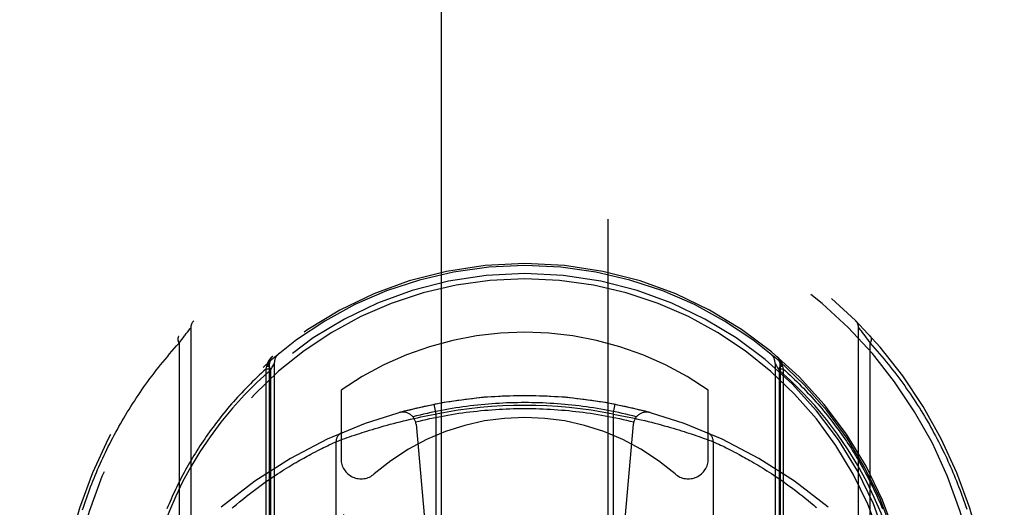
# Model space of a CAD drawing. Header units: inches. Extents: x 0 to 230, y 0 to 149.
# Tile 22 of 92: x 69.337 to 70.812, y 41.997 to 42.727. Entities that reach past the tile are written whole.
import ezdxf

# ---------------------------------------------------------------- set-up
doc = ezdxf.new("R2010")
doc.units = ezdxf.units.IN
doc.header["$LTSCALE"] = 12.635135
doc.header["$MEASUREMENT"] = 0
doc.linetypes.add('HIDDEN', pattern=[0.2, 0.1, -0.1])
doc.layers.get('0').update_dxf_attribs({"linetype": 'CONTINUOUS'})
doc.layers.add('DEFAULT_2', color=8, linetype='HIDDEN')
doc.layers.add('DIMENSIONS', color=7, linetype='CONTINUOUS')
doc.styles.get("Standard").update_dxf_attribs({"font": 'arial.ttf'})
doc.dimstyles.new('DIMSTYLE_1', dxfattribs={"dimtxt": 1.013514, "dimasz": 1.351351, "dimexe": 0.09, "dimexo": 0.07, "dimgap": 0.0375, "dimtad": 0, "dimtih": 1, "dimtoh": 1, "dimzin": 4, "dimdsep": 46, "dimtxsty": 'Standard', "dimblk": '_FILLED', "dimblk1": '_FILLED', "dimblk2": '_FILLED', "dimcen": 0.09, "dimazin": 1, "dimtfac": 1, "dimtofl": 0, "dimtmove": 0, "dimatfit": 3, "dimldrblk": '_FILLED', "dimfxl": 1, "dimtolj": 1, "dimtzin": 4, "dimarcsym": 0})

# ---------------------------------------------------------------- blocks, each defined once
blk = doc.blocks.new('_FILLED')
at = {"color": 0, "linetype": 'ByBlock'}
blk.add_solid([(0, 0), (-1, 0.2), (-1, -0.2)], dxfattribs=at)
blk = doc.blocks.new('*D13')
at = {"layer": 'DIMENSIONS', "color": 2, "linetype": 'Continuous'}
for p, q in [((69.2811, 84.0253), (66.6874, 84.0253)), ((72.9061, 84.0253), (75.6088, 84.0253))]:
    blk.add_line(p, q, dxfattribs=at)
at = {"layer": 'DIMENSIONS', "color": 2, "linetype": 'Continuous', "xscale": 1.3513513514, "yscale": 1.3513513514, "zscale": 1.3513513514}
blk.add_blockref('_FILLED', (69.2811, 84.0253), dxfattribs=at)
at = {"layer": 'DIMENSIONS', "color": 2, "linetype": 'Continuous', "xscale": 1.3513513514, "yscale": 1.3513513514, "zscale": 1.3513513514, "rotation": 180}
blk.add_blockref('_FILLED', (72.9061, 84.0253), dxfattribs=at)
at = {"layer": 'DIMENSIONS', "color": 2, "linetype": 'Continuous', "insert": (66.1807, 84.5321), "char_height": 1.01351, "width": 2.754195, "attachment_point": 3, "line_spacing_factor": 0.9}
blk.add_mtext('3.63', dxfattribs=at)

msp = doc.modelspace()

# ---------------------------------------------------------------- linework, layer by layer
at = {"layer": 'DEFAULT_2', "color": 8, "linetype": 'HIDDEN'}
for p, q in [((69.9686, 70.64), (69.9686, 38.6382)), ((70.2186, 38.6382), (70.2186, 70.64)), ((69.5868, 42.2572), (69.5886, 42.2595)), ((69.5886, 42.2595), (69.5905, 42.262)), ((69.5905, 42.262), (69.5924, 42.2644)), ((69.5924, 42.2644), (69.5934, 42.2656)), ((69.5934, 42.2656), (69.5935, 42.2658)), ((69.5935, 42.2658), (69.5936, 42.2659)), ((69.5936, 42.2659), (69.5936, 41.2985)), ((69.5936, 42.2659), (69.5936, 42.2659)), ((70.5936, 41.2985), (70.5936, 42.2659)), ((70.5937, 42.2659), (70.5938, 42.2657)), ((70.5938, 42.2657), (70.5956, 42.2635)), ((70.5956, 42.2635), (70.5974, 42.2612)), ((70.5974, 42.2612), (70.5992, 42.2588)), ((70.5992, 42.2588), (70.6012, 42.2563)), ((69.576, 42.2429), (69.5782, 42.2459)), ((69.5782, 42.2459), (69.5803, 42.2486)), ((69.5803, 42.2486), (69.5821, 42.2511)), ((69.5821, 42.2511), (69.5842, 42.2539)), ((69.5842, 42.2539), (69.585, 42.2549)), ((69.585, 42.2549), (69.5868, 42.2572)), ((70.6012, 42.2563), (70.603, 42.2539)), ((70.603, 42.2539), (70.6051, 42.2511)), ((70.6075, 42.2479), (70.6095, 42.2451)), ((70.6095, 42.2451), (70.6112, 42.2429)), ((69.576, 42.2429), (69.576, 41.3215)), ((70.6112, 41.3215), (70.6112, 42.2429)), ((69.7067, 42.2045), (69.7077, 42.2084)), ((69.7067, 42.2045), (69.7111, 42.2045)), ((69.7067, 41.171), (69.7067, 42.2045)), ((69.7077, 42.2084), (69.708, 42.2102)), ((69.7077, 42.2084), (69.7111, 42.2084)), ((69.708, 42.2102), (69.7081, 42.211)), ((69.7111, 42.2121), (69.7111, 41.1959)), ((69.7111, 42.2121), (69.7111, 42.2121)), ((69.7128, 42.2024), (69.7128, 41.2166)), ((69.7186, 42.2123), (69.7186, 41.2092)), ((70.4686, 42.2123), (70.4686, 41.2092)), ((70.4689, 42.2118), (70.47, 42.21)), ((70.47, 42.21), (70.4718, 42.2069)), ((70.4718, 42.2069), (70.4745, 42.2024)), ((70.4745, 42.2025), (70.4745, 41.2165)), ((70.4761, 42.2121), (70.4761, 42.2121)), ((70.4761, 42.2121), (70.4761, 41.1959)), ((70.4761, 42.2084), (70.4796, 42.2084)), ((70.4761, 42.2045), (70.4805, 42.2045)), ((70.4791, 42.211), (70.4793, 42.2102)), ((70.4793, 42.2102), (70.4796, 42.2084)), ((70.4796, 42.2084), (70.4805, 42.2045)), ((70.4805, 42.2045), (70.4805, 41.171)), ((69.8186, 42.1726), (69.8186, 42.0698)), ((70.3686, 42.0698), (70.3686, 42.1726)), ((69.9611, 42.1368), (69.9582, 42.1515)), ((70.2261, 42.1368), (70.229, 42.1515)), ((69.9072, 42.1253), (69.9122, 42.1266)), ((69.9122, 42.1266), (69.9173, 42.1278)), ((69.9173, 42.1278), (69.9225, 42.129)), ((69.9225, 42.129), (69.9277, 42.1301)), ((69.9277, 42.1301), (69.9329, 42.1313)), ((69.9329, 42.1313), (69.9382, 42.1324)), ((69.9382, 42.1324), (69.9435, 42.1334)), ((69.9435, 42.1334), (69.9488, 42.1345)), ((69.9488, 42.1345), (69.9541, 42.1355)), ((69.9611, 41.4226), (69.9611, 42.1368)), ((70.2261, 42.1368), (70.2314, 42.1358)), ((70.2261, 42.1368), (70.2261, 41.4226)), ((70.2314, 42.1358), (70.2367, 42.1348)), ((70.2367, 42.1348), (70.242, 42.1338)), ((70.242, 42.1338), (70.2473, 42.1327)), ((70.2473, 42.1327), (70.2526, 42.1316)), ((70.2526, 42.1316), (70.2578, 42.1305)), ((70.2578, 42.1305), (70.263, 42.1294)), ((70.263, 42.1294), (70.2682, 42.1282)), ((70.2682, 42.1282), (70.2733, 42.127)), ((70.2733, 42.127), (70.2784, 42.1258)), ((69.8536, 42.1102), (69.8574, 42.1114)), ((69.8574, 42.1114), (69.8614, 42.1126)), ((69.8614, 42.1126), (69.8655, 42.1139)), ((69.8655, 42.1139), (69.8697, 42.1152)), ((69.8697, 42.1152), (69.874, 42.1164)), ((69.874, 42.1164), (69.8785, 42.1177)), ((69.8785, 42.1177), (69.883, 42.119)), ((69.883, 42.119), (69.8877, 42.1203)), ((69.8877, 42.1203), (69.8924, 42.1216)), ((69.8924, 42.1216), (69.8973, 42.1228)), ((69.8973, 42.1228), (69.9022, 42.1241)), ((69.9022, 42.1241), (69.9072, 42.1253)), ((69.931, 42.1215), (69.9611, 41.7822)), ((70.2563, 42.1215), (70.2261, 41.7822)), ((70.2784, 42.1258), (70.2834, 42.1245)), ((70.2834, 42.1245), (70.2883, 42.1233)), ((70.2883, 42.1233), (70.2932, 42.122)), ((70.2932, 42.122), (70.298, 42.1207)), ((70.298, 42.1207), (70.3027, 42.1194)), ((70.3027, 42.1194), (70.3073, 42.1181)), ((70.3073, 42.1181), (70.3118, 42.1169)), ((70.3118, 42.1169), (70.3161, 42.1156)), ((70.3161, 42.1156), (70.3204, 42.1143)), ((70.3204, 42.1143), (70.3245, 42.1131)), ((70.3245, 42.1131), (70.3285, 42.1118)), ((70.3285, 42.1118), (70.3324, 42.1106)), ((69.8139, 42.0963), (69.8175, 42.0977)), ((69.8175, 42.0977), (69.8209, 42.099)), ((69.8209, 42.099), (69.8241, 42.1002)), ((69.8241, 42.1002), (69.8279, 42.1015)), ((69.8279, 42.1015), (69.8313, 42.1027)), ((69.8313, 42.1027), (69.8349, 42.104)), ((69.8349, 42.104), (69.8389, 42.1053)), ((69.8389, 42.1053), (69.8431, 42.1068)), ((69.8431, 42.1068), (69.8465, 42.1079)), ((69.8465, 42.1079), (69.85, 42.109)), ((69.85, 42.109), (69.8536, 42.1102)), ((70.3324, 42.1106), (70.3361, 42.1094)), ((70.3361, 42.1094), (70.3396, 42.1082)), ((70.3396, 42.1082), (70.343, 42.1071)), ((70.343, 42.1071), (70.3474, 42.1057)), ((70.3474, 42.1057), (70.3514, 42.1043)), ((70.3514, 42.1043), (70.3551, 42.103)), ((70.3551, 42.103), (70.3585, 42.1018)), ((70.3585, 42.1018), (70.3624, 42.1004)), ((70.3624, 42.1004), (70.3658, 42.0992)), ((70.3658, 42.0992), (70.3692, 42.0979)), ((70.3692, 42.0979), (70.3727, 42.0966)), ((70.3727, 42.0966), (70.3759, 42.0954)), ((69.7803, 42.0804), (69.7836, 42.0821)), ((69.7836, 42.0821), (69.7867, 42.0837)), ((69.7867, 42.0837), (69.7897, 42.0852)), ((69.7897, 42.0852), (69.7925, 42.0865)), ((69.7925, 42.0865), (69.7951, 42.0878)), ((69.7951, 42.0878), (69.7982, 42.0893)), ((69.7982, 42.0893), (69.801, 42.0907)), ((69.801, 42.0907), (69.8041, 42.0921)), ((69.8041, 42.0921), (69.8071, 42.0935)), ((69.8071, 42.0935), (69.8098, 42.0947)), ((69.8098, 42.0947), (69.811, 42.0953)), ((69.8111, 42.0953), (69.8113, 42.0954)), ((69.8111, 41.4641), (69.8111, 42.0953)), ((69.8113, 42.0954), (69.8139, 42.0963)), ((70.3759, 42.0954), (70.376, 42.0953)), ((70.376, 42.0953), (70.3761, 42.0953)), ((70.3761, 42.0953), (70.3762, 42.0953)), ((70.3761, 42.0953), (70.3761, 41.4641)), ((70.3762, 42.0953), (70.3786, 42.0942)), ((70.3786, 42.0942), (70.3815, 42.0929)), ((70.3815, 42.0929), (70.3842, 42.0916)), ((70.3842, 42.0916), (70.3867, 42.0904)), ((70.3867, 42.0904), (70.3896, 42.089)), ((70.3896, 42.089), (70.3928, 42.0875)), ((70.3928, 42.0875), (70.3954, 42.0862)), ((70.3954, 42.0862), (70.3982, 42.0848)), ((70.3982, 42.0848), (70.4012, 42.0833)), ((70.4012, 42.0833), (70.4044, 42.0817)), ((70.4044, 42.0817), (70.4077, 42.08)), ((69.7542, 42.0661), (69.7571, 42.0678)), ((69.7571, 42.0678), (69.7599, 42.0694)), ((69.7599, 42.0694), (69.7627, 42.071)), ((69.7627, 42.071), (69.7655, 42.0725)), ((69.7655, 42.0725), (69.7681, 42.074)), ((69.7681, 42.074), (69.7707, 42.0754)), ((69.7707, 42.0754), (69.7732, 42.0767)), ((69.7732, 42.0767), (69.7768, 42.0786)), ((69.7768, 42.0786), (69.7803, 42.0804)), ((70.4077, 42.08), (70.4112, 42.0782)), ((70.4112, 42.0782), (70.4148, 42.0763)), ((70.4148, 42.0763), (70.4174, 42.0749)), ((70.4174, 42.0749), (70.42, 42.0735)), ((70.42, 42.0735), (70.4226, 42.072)), ((70.4226, 42.072), (70.4254, 42.0705)), ((70.4254, 42.0705), (70.4282, 42.0689)), ((70.4282, 42.0689), (70.431, 42.0673)), ((70.431, 42.0673), (70.434, 42.0656)), ((69.7302, 42.0516), (69.7336, 42.0537)), ((69.7336, 42.0537), (69.7369, 42.0558)), ((69.7369, 42.0558), (69.7402, 42.0578)), ((69.745, 42.0607), (69.7481, 42.0626)), ((69.7481, 42.0626), (69.7512, 42.0644)), ((69.7512, 42.0644), (69.7542, 42.0661)), ((70.434, 42.0656), (70.437, 42.0639)), ((70.437, 42.0639), (70.4401, 42.062)), ((70.4401, 42.062), (70.4432, 42.0602)), ((70.4432, 42.0602), (70.4464, 42.0582)), ((70.4464, 42.0582), (70.4496, 42.0562)), ((70.4496, 42.0562), (70.4529, 42.0542)), ((70.4529, 42.0542), (70.4563, 42.052)), ((69.7087, 42.0372), (69.7124, 42.0398)), ((69.7124, 42.0398), (69.7161, 42.0423)), ((69.7161, 42.0423), (69.7197, 42.0447)), ((69.7197, 42.0447), (69.7232, 42.0471)), ((69.7232, 42.0471), (69.7267, 42.0494)), ((69.7267, 42.0494), (69.7302, 42.0516)), ((70.4563, 42.052), (70.4598, 42.0498)), ((70.4598, 42.0498), (70.4632, 42.0476)), ((70.4632, 42.0476), (70.4668, 42.0452)), ((70.4668, 42.0452), (70.4704, 42.0428)), ((70.4704, 42.0428), (70.4741, 42.0403)), ((70.4741, 42.0403), (70.4778, 42.0378)), ((70.4778, 42.0378), (70.4816, 42.0351)), ((69.6852, 42.0201), (69.6892, 42.0231)), ((69.6892, 42.0231), (69.6932, 42.0261)), ((69.6932, 42.0261), (69.6972, 42.029)), ((69.6972, 42.029), (69.701, 42.0318)), ((69.701, 42.0318), (69.7049, 42.0346)), ((69.7049, 42.0346), (69.7087, 42.0372)), ((70.4816, 42.0351), (70.4854, 42.0324)), ((70.4854, 42.0324), (70.4893, 42.0296)), ((70.4893, 42.0296), (70.4932, 42.0267)), ((70.4932, 42.0267), (70.4972, 42.0238)), ((70.4972, 42.0238), (70.5012, 42.0207)), ((69.6686, 42.0069), (69.6728, 42.0104)), ((69.6728, 42.0104), (69.677, 42.0137)), ((69.677, 42.0137), (69.6811, 42.0169)), ((69.6811, 42.0169), (69.6852, 42.0201)), ((70.5012, 42.0207), (70.5053, 42.0176)), ((70.5053, 42.0176), (70.5094, 42.0143)), ((70.5094, 42.0143), (70.5136, 42.011)), ((70.5136, 42.011), (70.5179, 42.0076)), ((69.6578, 41.9979), (69.6622, 42.0016)), ((70.5179, 42.0076), (70.5221, 42.0041))]:
    msp.add_line(p, q, dxfattribs=at)
for points in [[(70.5936, 42.2659), (70.5937, 42.2659), (70.5937, 42.2659)], [(69.5756, 42.2529), (69.5754, 42.2528), (69.5753, 42.2527), (69.5752, 42.2525), (69.5751, 42.2524), (69.575, 42.2522), (69.5749, 42.2521), (69.5748, 42.2519), (69.5748, 42.2518), (69.5747, 42.2516), (69.5746, 42.2514), (69.5746, 42.2512), (69.5745, 42.2511), (69.5744, 42.2509), (69.5744, 42.2507), (69.5743, 42.2505), (69.5743, 42.2503), (69.5743, 42.2501), (69.5743, 42.2499), (69.5742, 42.2497), (69.5742, 42.2495), (69.5742, 42.2493), (69.5742, 42.2491), (69.5742, 42.2489), (69.5742, 42.2486), (69.5742, 42.2484), (69.5742, 42.2482), (69.5743, 42.248), (69.5743, 42.2477), (69.5743, 42.2475), (69.5744, 42.2473), (69.5744, 42.247), (69.5745, 42.2468), (69.5745, 42.2466), (69.5746, 42.2463), (69.5747, 42.2461), (69.5747, 42.2458), (69.5748, 42.2456), (69.5749, 42.2454), (69.575, 42.2451), (69.5751, 42.2449), (69.5752, 42.2446), (69.5753, 42.2444), (69.5754, 42.2441), (69.5755, 42.2439), (69.5757, 42.2436), (69.5758, 42.2434), (69.5759, 42.2431), (69.576, 42.2429)], [(70.6051, 42.2511), (70.607, 42.2486), (70.6075, 42.2479)], [(70.6112, 42.2429), (70.6113, 42.2431), (70.6115, 42.2434), (70.6116, 42.2436), (70.6117, 42.2439), (70.6118, 42.2441), (70.6119, 42.2444), (70.612, 42.2446), (70.6121, 42.2449), (70.6122, 42.2451), (70.6123, 42.2454), (70.6124, 42.2456), (70.6125, 42.2458), (70.6126, 42.2461), (70.6126, 42.2463), (70.6127, 42.2466), (70.6128, 42.2468), (70.6128, 42.247), (70.6129, 42.2473), (70.6129, 42.2475), (70.6129, 42.2477), (70.613, 42.248), (70.613, 42.2482), (70.613, 42.2484), (70.613, 42.2486), (70.613, 42.2489), (70.613, 42.2491), (70.613, 42.2493), (70.613, 42.2495), (70.613, 42.2497), (70.613, 42.2499), (70.613, 42.2501), (70.6129, 42.2503), (70.6129, 42.2505), (70.6129, 42.2507), (70.6128, 42.2509), (70.6128, 42.2511), (70.6127, 42.2512), (70.6126, 42.2514), (70.6126, 42.2516), (70.6125, 42.2518), (70.6124, 42.2519), (70.6123, 42.2521), (70.6122, 42.2522), (70.6121, 42.2524), (70.612, 42.2525), (70.6119, 42.2527), (70.6118, 42.2528), (70.6117, 42.2529)], [(69.4313, 41.9932), (69.4327, 41.9975), (69.4342, 42.0018), (69.4357, 42.0062), (69.4372, 42.0105), (69.4387, 42.0148), (69.4403, 42.0191), (69.4419, 42.0234), (69.4435, 42.0278), (69.4452, 42.0321), (69.4469, 42.0364), (69.4487, 42.0407), (69.4505, 42.045), (69.4523, 42.0494), (69.4541, 42.0537), (69.456, 42.058), (69.4579, 42.0623), (69.4599, 42.0666), (69.4618, 42.0709), (69.4639, 42.0752), (69.4659, 42.0795), (69.468, 42.0838), (69.4701, 42.0881), (69.4723, 42.0924), (69.4745, 42.0967), (69.4767, 42.101), (69.479, 42.1053), (69.4813, 42.1096), (69.4837, 42.1139), (69.486, 42.1181), (69.4885, 42.1224), (69.4909, 42.1267), (69.4934, 42.1309), (69.496, 42.1352), (69.4985, 42.1394), (69.5011, 42.1437), (69.5038, 42.1479), (69.5065, 42.1521), (69.5092, 42.1563), (69.512, 42.1606), (69.5148, 42.1648), (69.5177, 42.169), (69.5205, 42.1732), (69.5235, 42.1774), (69.5265, 42.1815), (69.5295, 42.1857), (69.5325, 42.1899), (69.5356, 42.194), (69.5388, 42.1981), (69.5419, 42.2023), (69.5452, 42.2064), (69.5484, 42.2105), (69.5517, 42.2146), (69.5551, 42.2187), (69.5585, 42.2227), (69.5619, 42.2268), (69.5654, 42.2308), (69.5689, 42.2348), (69.5724, 42.2389), (69.576, 42.2429)], [(70.6112, 42.2429), (70.6147, 42.239), (70.6182, 42.235), (70.6216, 42.2311), (70.625, 42.2272), (70.6284, 42.2232), (70.6317, 42.2192), (70.635, 42.2152), (70.6382, 42.2112), (70.6414, 42.2072), (70.6446, 42.2032), (70.6477, 42.1992), (70.6508, 42.1951), (70.6538, 42.1911), (70.6568, 42.187), (70.6598, 42.1829), (70.6627, 42.1789), (70.6656, 42.1748), (70.6684, 42.1707), (70.6712, 42.1666), (70.674, 42.1625), (70.6767, 42.1583), (70.6794, 42.1542), (70.6821, 42.1501), (70.6847, 42.146), (70.6872, 42.1418), (70.6898, 42.1377), (70.6923, 42.1335), (70.6948, 42.1293), (70.6972, 42.1252), (70.6996, 42.121), (70.7019, 42.1168), (70.7043, 42.1126), (70.7065, 42.1084), (70.7088, 42.1043), (70.711, 42.1001), (70.7132, 42.0959), (70.7153, 42.0917), (70.7175, 42.0875), (70.7195, 42.0832), (70.7216, 42.079), (70.7236, 42.0748), (70.7256, 42.0706), (70.7275, 42.0664), (70.7294, 42.0622), (70.7313, 42.0579), (70.7331, 42.0537), (70.7349, 42.0495), (70.7367, 42.0452), (70.7384, 42.041), (70.7402, 42.0368), (70.7418, 42.0325), (70.7435, 42.0283), (70.7451, 42.0241), (70.7467, 42.0198), (70.7482, 42.0156), (70.7498, 42.0114), (70.7512, 42.0071), (70.7527, 42.0029), (70.7541, 41.9986), (70.7555, 41.9944)], [(69.7081, 42.211), (69.7082, 42.2112), (69.7082, 42.2115), (69.7083, 42.2117), (69.7084, 42.2119), (69.7085, 42.2122), (69.7086, 42.2124), (69.7086, 42.2127), (69.7087, 42.2129), (69.7088, 42.2131), (69.7089, 42.2134), (69.709, 42.2136), (69.7091, 42.2139), (69.7092, 42.2141), (69.7093, 42.2143), (69.7094, 42.2146), (69.7095, 42.2148), (69.7096, 42.215), (69.7098, 42.2152), (69.7099, 42.2155), (69.71, 42.2157), (69.7101, 42.2159), (69.7102, 42.2161), (69.7104, 42.2164), (69.7105, 42.2166), (69.7106, 42.2168), (69.7108, 42.217), (69.7109, 42.2172), (69.711, 42.2175), (69.7112, 42.2177), (69.7113, 42.2179), (69.7115, 42.2181), (69.7116, 42.2183), (69.7117, 42.2185), (69.7119, 42.2187), (69.712, 42.2189), (69.7122, 42.2191), (69.7124, 42.2193), (69.7125, 42.2195), (69.7127, 42.2197), (69.7128, 42.2199), (69.713, 42.2201), (69.7132, 42.2203), (69.7133, 42.2205), (69.7135, 42.2207), (69.7137, 42.2209), (69.7138, 42.2211), (69.714, 42.2213), (69.7142, 42.2215), (69.7144, 42.2216), (69.7145, 42.2218), (69.7147, 42.222), (69.7149, 42.2222), (69.7151, 42.2224), (69.7153, 42.2225), (69.7155, 42.2227), (69.7156, 42.2229), (69.7158, 42.2231), (69.716, 42.2232), (69.7162, 42.2234), (69.7164, 42.2236)], [(69.7138, 42.2175), (69.7127, 42.2163), (69.7118, 42.2149), (69.7113, 42.2132), (69.711, 42.2113), (69.711, 42.2092), (69.7113, 42.207), (69.7119, 42.2047), (69.7128, 42.2024)], [(70.4708, 42.2236), (70.471, 42.2234), (70.4712, 42.2232), (70.4714, 42.2231), (70.4716, 42.2229), (70.4718, 42.2227), (70.472, 42.2225), (70.4722, 42.2224), (70.4723, 42.2222), (70.4725, 42.222), (70.4727, 42.2218), (70.4729, 42.2216), (70.4731, 42.2215), (70.4732, 42.2213), (70.4734, 42.2211), (70.4736, 42.2209), (70.4737, 42.2207), (70.4739, 42.2205), (70.4741, 42.2203), (70.4742, 42.2201), (70.4744, 42.2199), (70.4746, 42.2197), (70.4747, 42.2195), (70.4749, 42.2193), (70.475, 42.2191), (70.4752, 42.2189), (70.4753, 42.2187), (70.4755, 42.2185), (70.4756, 42.2183), (70.4758, 42.2181), (70.4759, 42.2179), (70.4761, 42.2177), (70.4762, 42.2175), (70.4763, 42.2172), (70.4765, 42.217), (70.4766, 42.2168), (70.4767, 42.2166), (70.4769, 42.2164), (70.477, 42.2161), (70.4771, 42.2159), (70.4772, 42.2157), (70.4774, 42.2155), (70.4775, 42.2152), (70.4776, 42.215), (70.4777, 42.2148), (70.4778, 42.2146), (70.4779, 42.2143), (70.478, 42.2141), (70.4781, 42.2139), (70.4782, 42.2136), (70.4783, 42.2134), (70.4784, 42.2131), (70.4785, 42.2129), (70.4786, 42.2127), (70.4787, 42.2124), (70.4788, 42.2122), (70.4788, 42.2119), (70.4789, 42.2117), (70.479, 42.2115), (70.4791, 42.2112), (70.4791, 42.211)], [(70.4745, 42.2024), (70.4754, 42.2047), (70.4759, 42.207), (70.4763, 42.2092), (70.4763, 42.2113), (70.476, 42.2132), (70.4754, 42.2149), (70.4745, 42.2163), (70.4734, 42.2175)], [(69.7067, 42.2045), (69.7032, 42.2014), (69.6997, 42.1982), (69.6962, 42.195), (69.6928, 42.1918), (69.6894, 42.1885), (69.6861, 42.1853), (69.6828, 42.182), (69.6795, 42.1787), (69.6763, 42.1754), (69.6731, 42.1721), (69.6699, 42.1688), (69.6668, 42.1654), (69.6637, 42.1621), (69.6606, 42.1587), (69.6576, 42.1553), (69.6547, 42.1519), (69.6517, 42.1485), (69.6488, 42.1451), (69.6459, 42.1417), (69.6431, 42.1382), (69.6403, 42.1348), (69.6376, 42.1313), (69.6349, 42.1278), (69.6322, 42.1244), (69.6295, 42.1209), (69.6269, 42.1174), (69.6243, 42.1139), (69.6218, 42.1103), (69.6193, 42.1068), (69.6168, 42.1033), (69.6144, 42.0997), (69.612, 42.0962), (69.6096, 42.0926), (69.6073, 42.0891), (69.605, 42.0855), (69.6027, 42.0819), (69.6005, 42.0784), (69.5983, 42.0748), (69.5961, 42.0712), (69.594, 42.0676), (69.5919, 42.064), (69.5898, 42.0604), (69.5877, 42.0568), (69.5857, 42.0532), (69.5838, 42.0495), (69.5818, 42.0459), (69.5799, 42.0423), (69.578, 42.0387), (69.5762, 42.035), (69.5744, 42.0314), (69.5726, 42.0278), (69.5708, 42.0241), (69.5691, 42.0205), (69.5674, 42.0168), (69.5658, 42.0132), (69.5641, 42.0095), (69.5625, 42.0059), (69.561, 42.0022), (69.5594, 41.9986), (69.5579, 41.9949)], [(69.7128, 42.2024), (69.693, 42.1844), (69.674, 42.1655), (69.6559, 42.1455), (69.6387, 42.1246), (69.6224, 42.1027), (69.6073, 42.0803), (69.5937, 42.0578), (69.5814, 42.0352)], [(69.708, 42.2102), (69.7081, 42.2103), (69.7083, 42.2103), (69.7085, 42.2104), (69.7087, 42.2104), (69.7088, 42.2105), (69.709, 42.2106), (69.7092, 42.2106), (69.7093, 42.2107), (69.7095, 42.2107), (69.7096, 42.2108), (69.7097, 42.2108), (69.7099, 42.2109), (69.71, 42.211), (69.7101, 42.211), (69.7102, 42.2111), (69.7103, 42.2111), (69.7104, 42.2112), (69.7105, 42.2113), (69.7106, 42.2113), (69.7107, 42.2114), (69.7107, 42.2114), (69.7108, 42.2115), (69.7109, 42.2116), (69.7109, 42.2116), (69.711, 42.2117), (69.711, 42.2118), (69.711, 42.2118), (69.7111, 42.2119), (69.7111, 42.2119), (69.7111, 42.212)], [(69.7081, 42.211), (69.7083, 42.211), (69.7085, 42.2111), (69.7086, 42.2112), (69.7088, 42.2113), (69.709, 42.2114), (69.7091, 42.2114), (69.7093, 42.2115), (69.7095, 42.2116), (69.7096, 42.2117), (69.7097, 42.2118), (69.7099, 42.2119), (69.71, 42.212), (69.7101, 42.212), (69.7102, 42.2121), (69.7103, 42.2122), (69.7104, 42.2123), (69.7105, 42.2124), (69.7106, 42.2125), (69.7107, 42.2126), (69.7108, 42.2127), (69.7108, 42.2128), (69.7109, 42.2129), (69.711, 42.213), (69.711, 42.2131), (69.7111, 42.2132), (69.7111, 42.2132), (69.7111, 42.2133), (69.7112, 42.2134), (69.7112, 42.2135), (69.7112, 42.2136)], [(69.7128, 42.2024), (69.7154, 42.2069), (69.7164, 42.2087)], [(69.7164, 42.2087), (69.7179, 42.2111), (69.7183, 42.2118), (69.7185, 42.2122), (69.7186, 42.2123)], [(70.4686, 42.2123), (70.4687, 42.2122), (70.4689, 42.2118)], [(70.6058, 42.0352), (70.5925, 42.0597), (70.5779, 42.0834), (70.5622, 42.1065), (70.5454, 42.1286), (70.5279, 42.1494), (70.5101, 42.1688), (70.4923, 42.1864), (70.4745, 42.2025)], [(70.476, 42.2136), (70.4761, 42.2135), (70.4761, 42.2134), (70.4761, 42.2133), (70.4761, 42.2132), (70.4762, 42.2132), (70.4762, 42.2131), (70.4763, 42.213), (70.4763, 42.2129), (70.4764, 42.2128), (70.4765, 42.2127), (70.4765, 42.2126), (70.4766, 42.2125), (70.4767, 42.2124), (70.4768, 42.2123), (70.4769, 42.2122), (70.477, 42.2121), (70.4771, 42.212), (70.4773, 42.212), (70.4774, 42.2119), (70.4775, 42.2118), (70.4776, 42.2117), (70.4778, 42.2116), (70.4779, 42.2115), (70.4781, 42.2114), (70.4783, 42.2114), (70.4784, 42.2113), (70.4786, 42.2112), (70.4788, 42.2111), (70.479, 42.211), (70.4791, 42.211)], [(70.4761, 42.212), (70.4761, 42.2119), (70.4762, 42.2119), (70.4762, 42.2118), (70.4762, 42.2118), (70.4763, 42.2117), (70.4763, 42.2116), (70.4764, 42.2116), (70.4764, 42.2115), (70.4765, 42.2114), (70.4766, 42.2114), (70.4767, 42.2113), (70.4767, 42.2113), (70.4768, 42.2112), (70.4769, 42.2111), (70.477, 42.2111), (70.4771, 42.211), (70.4773, 42.211), (70.4774, 42.2109), (70.4775, 42.2108), (70.4776, 42.2108), (70.4778, 42.2107), (70.4779, 42.2107), (70.4781, 42.2106), (70.4782, 42.2106), (70.4784, 42.2105), (70.4786, 42.2104), (70.4787, 42.2104), (70.4789, 42.2103), (70.4791, 42.2103), (70.4793, 42.2102)], [(70.4805, 42.2045), (70.4841, 42.2014), (70.4876, 42.1982), (70.491, 42.195), (70.4944, 42.1918), (70.4978, 42.1885), (70.5012, 42.1853), (70.5045, 42.182), (70.5078, 42.1787), (70.511, 42.1754), (70.5142, 42.1721), (70.5173, 42.1688), (70.5205, 42.1654), (70.5236, 42.1621), (70.5266, 42.1587), (70.5296, 42.1553), (70.5326, 42.1519), (70.5355, 42.1485), (70.5384, 42.1451), (70.5413, 42.1417), (70.5441, 42.1382), (70.5469, 42.1348), (70.5497, 42.1313), (70.5524, 42.1278), (70.5551, 42.1244), (70.5577, 42.1209), (70.5603, 42.1174), (70.5629, 42.1139), (70.5655, 42.1103), (70.568, 42.1068), (70.5704, 42.1033), (70.5729, 42.0997), (70.5753, 42.0962), (70.5776, 42.0926), (70.58, 42.0891), (70.5823, 42.0855), (70.5846, 42.0819), (70.5868, 42.0784), (70.589, 42.0748), (70.5912, 42.0712), (70.5933, 42.0676), (70.5954, 42.064), (70.5975, 42.0604), (70.5995, 42.0568), (70.6015, 42.0532), (70.6035, 42.0495), (70.6054, 42.0459), (70.6073, 42.0423), (70.6092, 42.0387), (70.611, 42.035), (70.6129, 42.0314), (70.6146, 42.0278), (70.6164, 42.0241), (70.6181, 42.0205), (70.6198, 42.0168), (70.6215, 42.0132), (70.6231, 42.0095), (70.6247, 42.0059), (70.6263, 42.0022), (70.6278, 41.9986), (70.6293, 41.9949)], [(69.9057, 42.139), (69.9111, 42.1405), (69.9165, 42.1419), (69.9219, 42.1433), (69.9273, 42.1447), (69.9328, 42.146), (69.9382, 42.1472), (69.9437, 42.1485), (69.9492, 42.1496), (69.9546, 42.1508), (69.9601, 42.1519), (69.9656, 42.1529), (69.9711, 42.1539), (69.9766, 42.1549), (69.9822, 42.1558), (69.9877, 42.1566), (69.9932, 42.1575), (69.9988, 42.1582), (70.0043, 42.159), (70.0099, 42.1597), (70.0154, 42.1603), (70.021, 42.1609), (70.0266, 42.1615), (70.0321, 42.162), (70.0377, 42.1625), (70.0433, 42.1629), (70.0489, 42.1633), (70.0545, 42.1636), (70.0601, 42.1639), (70.0656, 42.1641), (70.0712, 42.1643), (70.0768, 42.1645), (70.0824, 42.1646), (70.088, 42.1647), (70.0936, 42.1647), (70.0992, 42.1647), (70.1048, 42.1646), (70.1104, 42.1645), (70.116, 42.1643), (70.1216, 42.1641), (70.1272, 42.1639), (70.1328, 42.1636), (70.1384, 42.1633), (70.1439, 42.1629), (70.1495, 42.1625), (70.1551, 42.162), (70.1607, 42.1615), (70.1662, 42.1609), (70.1718, 42.1603), (70.1774, 42.1597), (70.1829, 42.159), (70.1885, 42.1582), (70.194, 42.1575), (70.1995, 42.1566), (70.2051, 42.1558), (70.2106, 42.1549), (70.2161, 42.1539), (70.2216, 42.1529), (70.2271, 42.1519), (70.2326, 42.1508), (70.2381, 42.1496), (70.2436, 42.1485), (70.249, 42.1472), (70.2545, 42.146), (70.2599, 42.1447), (70.2653, 42.1433), (70.2708, 42.1419), (70.2762, 42.1405), (70.2816, 42.139)], [(70.261, 42.1327), (70.2557, 42.134), (70.2504, 42.1353), (70.245, 42.1366), (70.2397, 42.1378), (70.2344, 42.139), (70.229, 42.1401), (70.2237, 42.1412), (70.2183, 42.1422), (70.2129, 42.1432), (70.2076, 42.1442), (70.2022, 42.1451), (70.1968, 42.1459), (70.1914, 42.1467), (70.186, 42.1475), (70.1806, 42.1482), (70.1752, 42.1489), (70.1698, 42.1496), (70.1643, 42.1502), (70.1589, 42.1507), (70.1535, 42.1512), (70.1481, 42.1517), (70.1426, 42.1521), (70.1372, 42.1525), (70.1317, 42.1528), (70.1263, 42.1531), (70.1209, 42.1534), (70.1154, 42.1536), (70.11, 42.1537), (70.1045, 42.1538), (70.0991, 42.1539), (70.0936, 42.1539), (70.0882, 42.1539), (70.0827, 42.1538), (70.0773, 42.1537), (70.0718, 42.1536), (70.0664, 42.1534), (70.0609, 42.1531), (70.0555, 42.1528), (70.0501, 42.1525), (70.0446, 42.1521), (70.0392, 42.1517), (70.0338, 42.1512), (70.0283, 42.1507), (70.0229, 42.1502), (70.0175, 42.1496), (70.0121, 42.1489), (70.0067, 42.1482), (70.0012, 42.1475), (69.9958, 42.1467), (69.9904, 42.1459), (69.9851, 42.1451), (69.9797, 42.1442), (69.9743, 42.1432), (69.9689, 42.1422), (69.9636, 42.1412), (69.9582, 42.1401), (69.9529, 42.139), (69.9475, 42.1378), (69.9422, 42.1366), (69.9369, 42.1353), (69.9316, 42.134), (69.9263, 42.1327)], [(69.9303, 42.1251), (69.9356, 42.1264), (69.941, 42.1277), (69.9463, 42.1289), (69.9517, 42.1301), (69.9571, 42.1312), (69.9625, 42.1323), (69.9679, 42.1333), (69.9733, 42.1343), (69.9787, 42.1353), (69.9841, 42.1362), (69.9896, 42.137), (69.995, 42.1379), (70.0004, 42.1386), (70.0059, 42.1394), (70.0114, 42.1401), (70.0168, 42.1407), (70.0223, 42.1413), (70.0277, 42.1419), (70.0332, 42.1424), (70.0387, 42.1428), (70.0442, 42.1433), (70.0497, 42.1436), (70.0552, 42.144), (70.0606, 42.1443), (70.0661, 42.1445), (70.0716, 42.1447), (70.0771, 42.1449), (70.0826, 42.145), (70.0881, 42.145), (70.0936, 42.1451)], [(70.0936, 42.1451), (70.0991, 42.145), (70.1046, 42.145), (70.1101, 42.1449), (70.1156, 42.1447), (70.1211, 42.1445), (70.1266, 42.1443), (70.1321, 42.144), (70.1376, 42.1436), (70.1431, 42.1433), (70.1485, 42.1428), (70.154, 42.1424), (70.1595, 42.1419), (70.165, 42.1413), (70.1704, 42.1407), (70.1759, 42.1401), (70.1813, 42.1394), (70.1868, 42.1386), (70.1922, 42.1379), (70.1977, 42.137), (70.2031, 42.1362), (70.2085, 42.1353), (70.2139, 42.1343), (70.2193, 42.1333), (70.2247, 42.1323), (70.2301, 42.1312), (70.2355, 42.1301), (70.2409, 42.1289), (70.2463, 42.1277), (70.2516, 42.1264), (70.257, 42.1251)], [(69.9541, 42.1355), (69.9594, 42.1364), (69.9611, 42.1368)], [(69.811, 42.0953), (69.8111, 42.0953), (69.8111, 42.0953)], [(69.7402, 42.0578), (69.7434, 42.0598), (69.745, 42.0607)], [(69.5814, 42.0352), (69.571, 42.0137), (69.5615, 41.992), (69.5531, 41.9704), (69.5457, 41.9484), (69.539, 41.9259), (69.5333, 41.9028), (69.5284, 41.8787), (69.5245, 41.8539)], [(70.6628, 41.854), (70.6595, 41.8753), (70.6552, 41.8971), (70.6499, 41.9194), (70.6436, 41.9421), (70.636, 41.9651), (70.6272, 41.9884), (70.6172, 42.0117), (70.6058, 42.0352)], [(69.6557, 41.9961), (69.6578, 41.9979)], [(69.6622, 42.0016), (69.6665, 42.0052), (69.6686, 42.0069)], [(70.5221, 42.0041), (70.5265, 42.0004), (70.5286, 41.9986), (70.5308, 41.9967)]]:
    msp.add_lwpolyline(points, dxfattribs=at)
for radius in [0.35, 0.335]:
    msp.add_circle((70.0936, 41.7892), radius, dxfattribs=at)
for centre, radius, start, end in [((70.0936, 41.7822), 0.7, 305.5126, 234.4874), ((70.0936, 41.7822), 0.685, 305.5126, 234.4874), ((70.0936, 41.7797), 0.5825, 0.2464, 179.7536), ((70.0936, 41.7792), 0.58, 7.6622, 172.3378), ((70.0936, 41.7797), 0.5675, 0.2497, 179.7503), ((70.0936, 41.7792), 0.56, 7.6662, 172.3273), ((69.6086, 42.2659), 0.015, 135.0748, 180), ((70.5786, 42.2659), 0.015, 0, 44.9252), ((70.0936, 41.7792), 0.48, 55.0461, 124.9539), ((69.7261, 42.2121), 0.015, 130.3587, 180), ((69.7386, 42.2123), 0.02, 129.3378, 179.9984), ((70.4486, 42.2123), 0.02, 0, 50.6594), ((70.4611, 42.2121), 0.015, 0, 49.6413), ((70.0936, 41.4647), 0.7, 49.529, 130.471), ((70.0936, 41.4647), 0.685, 78.8469, 101.1531), ((70.0936, 41.7892), 0.3425, 48.8739, 131.1261), ((69.911, 42.1197), 0.02, 5.0796, 105.5752), ((70.2762, 42.1197), 0.02, 74.4248, 174.9204), ((69.8261, 42.0953), 0.015, 112.9863, 180), ((70.3611, 42.0953), 0.015, 0, 67.0137), ((69.8486, 42.0698), 0.03, 180, 311.1261), ((70.3386, 42.0698), 0.03, 228.8739, 360)]:
    msp.add_arc(centre, radius, start, end, dxfattribs=at)

# ---------------------------------------------------------------- dimensions: what is measured, and where the dimension line sits
at = {"layer": 'DIMENSIONS', "color": 2, "linetype": 'Continuous'}
dim = msp.add_linear_dim(base=(72.9061208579, 84.0253218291), p1=(69.2811208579, 106.9356976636), p2=(72.9061208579, 37.6646976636), dimstyle='DIMSTYLE_1', dxfattribs=at)
dim.commit()
dim.dimension.update_dxf_attribs({"geometry": '*D13', "text_midpoint": (64.8022537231, 84.0196718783), "dimtype": 160})

doc.saveas('drawing.dxf')
